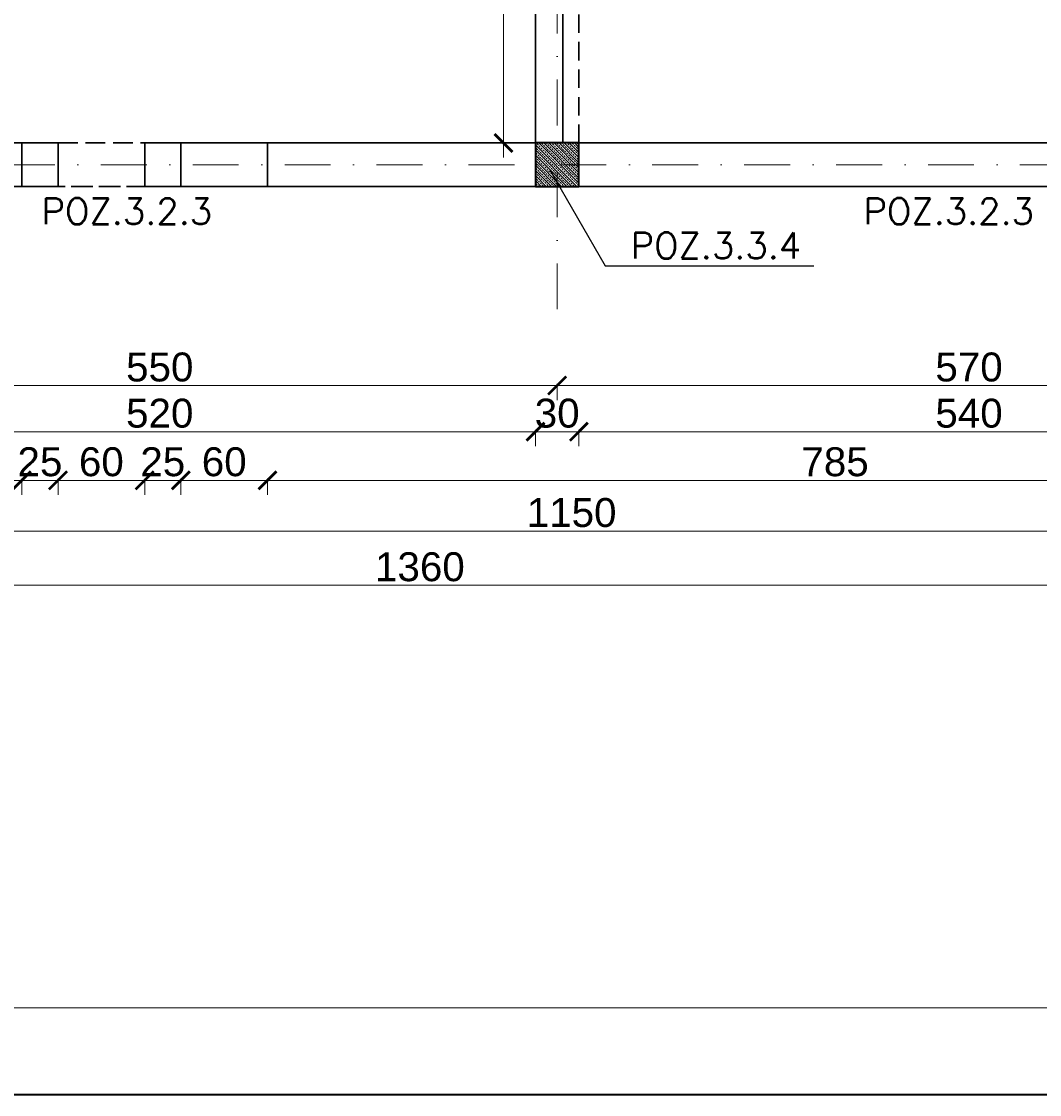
# Model space of a CAD drawing. Extents: x -19 to 9300416, y -12 to 10688993.
# Tile 82 of 106: x 4607567 to 4608271, y 5317481 to 5318223. Entities that reach past the tile are written whole.
import ezdxf

# ---------------------------------------------------------------- set-up
doc = ezdxf.new("R2010")
doc.units = 0
doc.header["$MEASUREMENT"] = 0
doc.linetypes.add('DASHDOT', pattern=[25.4, 12.7, -6.35, 0, -6.35])
doc.linetypes.add('DASHED', pattern=[19.05, 12.7, -6.35])
for name, color, linetype, lineweight in [('hatch', 253, 'Continuous', 0), ('k', 7, 'Continuous', 13), ('K-BELKI', 5, 'DASHED', 30), ('K-OPISY', 252, 'Continuous', 15), ('K-OPISY @ 10', 252, 'Continuous', 15), ('K-SCIANY CIENKI', 163, 'Continuous', 30), ('K-SCIANY GRUBY', 195, 'Continuous', 40), ('K-WIDOK', 45, 'Continuous', 20), ('K-WYMIARY', 7, 'Continuous', 15), ('Osie', 175, 'DASHDOT', 9)]:
    doc.layers.add(name, color=color, linetype=linetype, lineweight=lineweight)
doc.layers.add('NIEDRUK', color=230, linetype='Continuous', lineweight=40, plot=False)
doc.styles.add('Arial Narrow 20', font='arial.ttf', dxfattribs={"height": 20})
doc.styles.add('Opis', font='simplex.shx')
doc.styles.add('Simplex', font='simplex.shx')
doc.dimstyles.new('1do100 ok', dxfattribs={"dimscale": 0.5, "dimtxt": 12, "dimasz": 25, "dimexe": 20, "dimexo": 0, "dimgap": 5, "dimtad": 1, "dimdec": 0, "dimzin": 9, "dimtxsty": 'Arial Narrow 20', "dimblk": 'ARCHTICK', "dimcen": 3, "dimdle": 20, "dimclrd": 256, "dimclre": 256, "dimclrt": 256, "dimadec": 0, "dimazin": 2, "dimtfac": 1, "dimtdec": 0, "dimtix": 1, "dimtmove": 2, "dimatfit": 3, "dimldrblk": 'NONE', "dimfxl": 0, "dimtvp": 1, "dimtolj": 1, "dimtzin": 0, "dimlwd": 5, "dimlwe": 5, "dimarcsym": 0})
doc.dimstyles.new('1do50', dxfattribs={"dimscale": 5, "dimtxt": 2.5, "dimasz": 2.5, "dimexe": 2.5, "dimexo": 0.5, "dimgap": 1, "dimtad": 1, "dimdec": 1, "dimrnd": 0.5, "dimzin": 12, "dimdsep": 46, "dimtxsty": 'Simplex', "dimblk": 'OBLIQUE', "dimcen": 0.5, "dimdle": 2.5, "dimclrd": 256, "dimclre": 256, "dimclrt": 256, "dimadec": 1, "dimazin": 3, "dimtfac": 1, "dimtdec": 1, "dimtix": 1, "dimtmove": 0, "dimatfit": 3, "dimfxl": 0, "dimtolj": 1, "dimtzin": 0, "dimarcsym": 0})

# ---------------------------------------------------------------- blocks, each defined once
blk = doc.blocks.new('_Oblique')
at = {"color": 0, "linetype": 'ByBlock', "lineweight": -2}
blk.add_line((-0.5, -0.5), (0.5, 0.5), dxfattribs=at)
blk = doc.blocks.new('G$C61CBF25F')
at = {"layer": 'Osie', "lineweight": 0, "ltscale": 2.5}
for p, q in [((855, 0), (855, 1880)), ((1525, 100), (204.85, 100))]:
    blk.add_line(p, q, dxfattribs=at)
blk = doc.blocks.new('_ArchTick')
at = {"color": 0, "linetype": 'ByBlock', "const_width": 0.15}
blk.add_lwpolyline([(-0.5, -0.5), (0.5, 0.5)], dxfattribs=at)
blk = doc.blocks.new('*D633')
at = {"layer": 'Defpoints', "color": 0}
for p in [(4608507.35, 5318095.12), (4607937.35, 5318038.46), (4607937.35, 5317970.93)]:
    blk.add_point(p, dxfattribs=at)
at = {"layer": 'K-WYMIARY', "lineweight": 5, "ltscale": 40}
for p, q in [((4608517.35, 5317970.93), (4607927.35, 5317970.93)), ((4607937.35, 5317972.18), (4607937.35, 5317960.93)), ((4608507.35, 5317972.18), (4608507.35, 5317960.93))]:
    blk.add_line(p, q, dxfattribs=at)
at = {"layer": 'K-WYMIARY', "linetype": 'ByBlock', "lineweight": 5, "xscale": 12.5, "yscale": 12.5, "zscale": 12.5, "rotation": 180}
blk.add_blockref('_ArchTick', (4607937.35, 5317970.93), dxfattribs=at)
at = {"layer": 'K-WYMIARY', "linetype": 'ByBlock', "lineweight": 5, "xscale": 12.5, "yscale": 12.5, "zscale": 12.5}
blk.add_blockref('_ArchTick', (4608507.35, 5317970.93), dxfattribs=at)
at = {"layer": 'K-WYMIARY', "lineweight": 0, "ltscale": 40, "insert": (4608222.35, 5317983.64), "char_height": 20, "attachment_point": 5, "style": 'Arial Narrow 20'}
blk.add_mtext('\\A1;570', dxfattribs=at)
blk = doc.blocks.new('_None')
blk = doc.blocks.new('*D634')
at = {"layer": 'Defpoints', "color": 0}
for p in [(4607937.35, 5318038.46), (4607387.35, 5318023.72), (4607387.35, 5317970.93)]:
    blk.add_point(p, dxfattribs=at)
at = {"layer": 'K-WYMIARY', "lineweight": 5, "ltscale": 40}
for p, q in [((4607947.35, 5317970.93), (4607377.35, 5317970.93)), ((4607387.35, 5317972.18), (4607387.35, 5317960.93)), ((4607937.35, 5317972.18), (4607937.35, 5317960.93))]:
    blk.add_line(p, q, dxfattribs=at)
at = {"layer": 'K-WYMIARY', "linetype": 'ByBlock', "lineweight": 5, "xscale": 12.5, "yscale": 12.5, "zscale": 12.5, "rotation": 180}
blk.add_blockref('_ArchTick', (4607387.35, 5317970.93), dxfattribs=at)
at = {"layer": 'K-WYMIARY', "linetype": 'ByBlock', "lineweight": 5, "xscale": 12.5, "yscale": 12.5, "zscale": 12.5}
blk.add_blockref('_ArchTick', (4607937.35, 5317970.93), dxfattribs=at)
at = {"layer": 'K-WYMIARY', "lineweight": 0, "ltscale": 40, "insert": (4607662.35, 5317983.64), "char_height": 20, "attachment_point": 5, "style": 'Arial Narrow 20'}
blk.add_mtext('\\A1;550', dxfattribs=at)
blk = doc.blocks.new('*D640')
at = {"layer": 'Defpoints', "color": 0}
for p in [(4607402.35, 5318108.72), (4607922.35, 5318108.72), (4607922.35, 5317938.99)]:
    blk.add_point(p, dxfattribs=at)
at = {"layer": 'K-WYMIARY', "lineweight": 5, "ltscale": 40}
for p, q in [((4607392.35, 5317938.99), (4607932.35, 5317938.99)), ((4607402.35, 5317940.24), (4607402.35, 5317928.99)), ((4607922.35, 5317940.24), (4607922.35, 5317928.99))]:
    blk.add_line(p, q, dxfattribs=at)
at = {"layer": 'K-WYMIARY', "linetype": 'ByBlock', "lineweight": 5, "xscale": 12.5, "yscale": 12.5, "zscale": 12.5, "rotation": 180}
blk.add_blockref('_ArchTick', (4607402.35, 5317938.99), dxfattribs=at)
at = {"layer": 'K-WYMIARY', "linetype": 'ByBlock', "lineweight": 5, "xscale": 12.5, "yscale": 12.5, "zscale": 12.5}
blk.add_blockref('_ArchTick', (4607922.35, 5317938.99), dxfattribs=at)
at = {"layer": 'K-WYMIARY', "lineweight": 0, "ltscale": 40, "insert": (4607662.35, 5317951.7), "char_height": 20, "attachment_point": 5, "style": 'Arial Narrow 20'}
blk.add_mtext('\\A1;520', dxfattribs=at)
blk = doc.blocks.new('*D641')
at = {"layer": 'Defpoints', "color": 0}
for p in [(4607922.35, 5318108.72), (4607952.35, 5318108.72), (4607952.35, 5317938.99)]:
    blk.add_point(p, dxfattribs=at)
at = {"layer": 'K-WYMIARY', "lineweight": 5, "ltscale": 40}
for p, q in [((4607922.35, 5317938.99), (4607909.85, 5317938.99)), ((4607912.35, 5317938.99), (4607962.35, 5317938.99)), ((4607922.35, 5317940.24), (4607922.35, 5317928.99)), ((4607952.35, 5317940.24), (4607952.35, 5317928.99)), ((4607952.35, 5317938.99), (4607964.85, 5317938.99))]:
    blk.add_line(p, q, dxfattribs=at)
at = {"layer": 'K-WYMIARY', "linetype": 'ByBlock', "lineweight": 5, "xscale": 12.5, "yscale": 12.5, "zscale": 12.5}
blk.add_blockref('_ArchTick', (4607922.35, 5317938.99), dxfattribs=at)
at = {"layer": 'K-WYMIARY', "linetype": 'ByBlock', "lineweight": 5, "xscale": 12.5, "yscale": 12.5, "zscale": 12.5, "rotation": 180}
blk.add_blockref('_ArchTick', (4607952.35, 5317938.99), dxfattribs=at)
at = {"layer": 'K-WYMIARY', "lineweight": 0, "ltscale": 40, "insert": (4607937.35, 5317951.71), "char_height": 20, "attachment_point": 5, "style": 'Arial Narrow 20'}
blk.add_mtext('\\A1;30', dxfattribs=at)
blk = doc.blocks.new('*D642')
at = {"layer": 'Defpoints', "color": 0}
for p in [(4607952.35, 5318108.72), (4608492.35, 5318108.72), (4608492.35, 5317938.99)]:
    blk.add_point(p, dxfattribs=at)
at = {"layer": 'K-WYMIARY', "lineweight": 5, "ltscale": 40}
for p, q in [((4607942.35, 5317938.99), (4608502.35, 5317938.99)), ((4607952.35, 5317940.24), (4607952.35, 5317928.99)), ((4608492.35, 5317940.24), (4608492.35, 5317928.99))]:
    blk.add_line(p, q, dxfattribs=at)
at = {"layer": 'K-WYMIARY', "linetype": 'ByBlock', "lineweight": 5, "xscale": 12.5, "yscale": 12.5, "zscale": 12.5, "rotation": 180}
blk.add_blockref('_ArchTick', (4607952.35, 5317938.99), dxfattribs=at)
at = {"layer": 'K-WYMIARY', "linetype": 'ByBlock', "lineweight": 5, "xscale": 12.5, "yscale": 12.5, "zscale": 12.5}
blk.add_blockref('_ArchTick', (4608492.35, 5317938.99), dxfattribs=at)
at = {"layer": 'K-WYMIARY', "lineweight": 0, "ltscale": 40, "insert": (4608222.35, 5317951.7), "char_height": 20, "attachment_point": 5, "style": 'Arial Narrow 20'}
blk.add_mtext('\\A1;540', dxfattribs=at)
blk = doc.blocks.new('*D644')
at = {"layer": 'Defpoints', "color": 0}
for p in [(4607736.94, 5318108.72), (4608522.35, 5318108.72), (4607736.94, 5317905.38)]:
    blk.add_point(p, dxfattribs=at)
at = {"layer": 'K-WYMIARY', "lineweight": 5, "ltscale": 40}
for p, q in [((4607736.94, 5317906.63), (4607736.94, 5317895.38)), ((4608522.35, 5317906.63), (4608522.35, 5317895.38)), ((4608532.35, 5317905.38), (4607726.94, 5317905.38))]:
    blk.add_line(p, q, dxfattribs=at)
at = {"layer": 'K-WYMIARY', "linetype": 'ByBlock', "lineweight": 5, "xscale": 12.5, "yscale": 12.5, "zscale": 12.5, "rotation": 180}
blk.add_blockref('_ArchTick', (4607736.94, 5317905.38), dxfattribs=at)
at = {"layer": 'K-WYMIARY', "linetype": 'ByBlock', "lineweight": 5, "xscale": 12.5, "yscale": 12.5, "zscale": 12.5}
blk.add_blockref('_ArchTick', (4608522.35, 5317905.38), dxfattribs=at)
at = {"layer": 'K-WYMIARY', "lineweight": 0, "ltscale": 40, "insert": (4608129.65, 5317918.1), "char_height": 20, "attachment_point": 5, "style": 'Arial Narrow 20'}
blk.add_mtext('\\A1;785', dxfattribs=at)
blk = doc.blocks.new('*D645')
at = {"layer": 'Defpoints', "color": 0}
for p in [(4607676.94, 5318108.72), (4607736.94, 5318108.72), (4607676.94, 5317905.38)]:
    blk.add_point(p, dxfattribs=at)
at = {"layer": 'K-WYMIARY', "lineweight": 5, "ltscale": 40}
for p, q in [((4607676.94, 5317906.63), (4607676.94, 5317895.38)), ((4607736.94, 5317906.63), (4607736.94, 5317895.38)), ((4607746.94, 5317905.38), (4607666.94, 5317905.38))]:
    blk.add_line(p, q, dxfattribs=at)
at = {"layer": 'K-WYMIARY', "linetype": 'ByBlock', "lineweight": 5, "xscale": 12.5, "yscale": 12.5, "zscale": 12.5, "rotation": 180}
blk.add_blockref('_ArchTick', (4607676.94, 5317905.38), dxfattribs=at)
at = {"layer": 'K-WYMIARY', "linetype": 'ByBlock', "lineweight": 5, "xscale": 12.5, "yscale": 12.5, "zscale": 12.5}
blk.add_blockref('_ArchTick', (4607736.94, 5317905.38), dxfattribs=at)
at = {"layer": 'K-WYMIARY', "lineweight": 0, "ltscale": 40, "insert": (4607706.94, 5317918.1), "char_height": 20, "attachment_point": 5, "style": 'Arial Narrow 20'}
blk.add_mtext('\\A1;60', dxfattribs=at)
blk = doc.blocks.new('*D646')
at = {"layer": 'Defpoints', "color": 0}
for p in [(4607651.94, 5318108.72), (4607676.94, 5318108.72), (4607651.94, 5317905.38)]:
    blk.add_point(p, dxfattribs=at)
at = {"layer": 'K-WYMIARY', "lineweight": 5, "ltscale": 40}
for p, q in [((4607651.94, 5317906.63), (4607651.94, 5317895.38)), ((4607676.94, 5317906.63), (4607676.94, 5317895.38)), ((4607651.94, 5317905.38), (4607639.44, 5317905.38)), ((4607686.94, 5317905.38), (4607641.94, 5317905.38)), ((4607676.94, 5317905.38), (4607689.44, 5317905.38))]:
    blk.add_line(p, q, dxfattribs=at)
at = {"layer": 'K-WYMIARY', "linetype": 'ByBlock', "lineweight": 5, "xscale": 12.5, "yscale": 12.5, "zscale": 12.5}
blk.add_blockref('_ArchTick', (4607651.94, 5317905.38), dxfattribs=at)
at = {"layer": 'K-WYMIARY', "linetype": 'ByBlock', "lineweight": 5, "xscale": 12.5, "yscale": 12.5, "zscale": 12.5, "rotation": 180}
blk.add_blockref('_ArchTick', (4607676.94, 5317905.38), dxfattribs=at)
at = {"layer": 'K-WYMIARY', "lineweight": 0, "ltscale": 40, "insert": (4607664.44, 5317918.1), "char_height": 20, "attachment_point": 5, "style": 'Arial Narrow 20'}
blk.add_mtext('\\A1;25', dxfattribs=at)
blk = doc.blocks.new('*D647')
at = {"layer": 'Defpoints', "color": 0}
for p in [(4607591.94, 5318108.72), (4607651.94, 5318108.72), (4607591.94, 5317905.38)]:
    blk.add_point(p, dxfattribs=at)
at = {"layer": 'K-WYMIARY', "lineweight": 5, "ltscale": 40}
for p, q in [((4607591.94, 5317906.63), (4607591.94, 5317895.38)), ((4607651.94, 5317906.63), (4607651.94, 5317895.38)), ((4607661.94, 5317905.38), (4607581.94, 5317905.38))]:
    blk.add_line(p, q, dxfattribs=at)
at = {"layer": 'K-WYMIARY', "linetype": 'ByBlock', "lineweight": 5, "xscale": 12.5, "yscale": 12.5, "zscale": 12.5, "rotation": 180}
blk.add_blockref('_ArchTick', (4607591.94, 5317905.38), dxfattribs=at)
at = {"layer": 'K-WYMIARY', "linetype": 'ByBlock', "lineweight": 5, "xscale": 12.5, "yscale": 12.5, "zscale": 12.5}
blk.add_blockref('_ArchTick', (4607651.94, 5317905.38), dxfattribs=at)
at = {"layer": 'K-WYMIARY', "lineweight": 0, "ltscale": 40, "insert": (4607621.94, 5317918.1), "char_height": 20, "attachment_point": 5, "style": 'Arial Narrow 20'}
blk.add_mtext('\\A1;60', dxfattribs=at)
blk = doc.blocks.new('*D648')
at = {"layer": 'Defpoints', "color": 0}
for p in [(4607566.94, 5318108.72), (4607591.94, 5318108.72), (4607566.94, 5317905.38)]:
    blk.add_point(p, dxfattribs=at)
at = {"layer": 'K-WYMIARY', "lineweight": 5, "ltscale": 40}
for p, q in [((4607566.94, 5317906.63), (4607566.94, 5317895.38)), ((4607591.94, 5317906.63), (4607591.94, 5317895.38)), ((4607566.94, 5317905.38), (4607554.44, 5317905.38)), ((4607601.94, 5317905.38), (4607556.94, 5317905.38)), ((4607591.94, 5317905.38), (4607604.44, 5317905.38))]:
    blk.add_line(p, q, dxfattribs=at)
at = {"layer": 'K-WYMIARY', "linetype": 'ByBlock', "lineweight": 5, "xscale": 12.5, "yscale": 12.5, "zscale": 12.5}
blk.add_blockref('_ArchTick', (4607566.94, 5317905.38), dxfattribs=at)
at = {"layer": 'K-WYMIARY', "linetype": 'ByBlock', "lineweight": 5, "xscale": 12.5, "yscale": 12.5, "zscale": 12.5, "rotation": 180}
blk.add_blockref('_ArchTick', (4607591.94, 5317905.38), dxfattribs=at)
at = {"layer": 'K-WYMIARY', "lineweight": 0, "ltscale": 40, "insert": (4607579.44, 5317918.1), "char_height": 20, "attachment_point": 5, "style": 'Arial Narrow 20'}
blk.add_mtext('\\A1;25', dxfattribs=at)
blk = doc.blocks.new('*D649')
at = {"layer": 'Defpoints', "color": 0}
for p in [(4607506.94, 5318108.72), (4607566.94, 5318108.72), (4607506.94, 5317905.38)]:
    blk.add_point(p, dxfattribs=at)
at = {"layer": 'K-WYMIARY', "lineweight": 5, "ltscale": 40}
for p, q in [((4607506.94, 5317906.63), (4607506.94, 5317895.38)), ((4607566.94, 5317906.63), (4607566.94, 5317895.38)), ((4607576.94, 5317905.38), (4607496.94, 5317905.38))]:
    blk.add_line(p, q, dxfattribs=at)
at = {"layer": 'K-WYMIARY', "linetype": 'ByBlock', "lineweight": 5, "xscale": 12.5, "yscale": 12.5, "zscale": 12.5, "rotation": 180}
blk.add_blockref('_ArchTick', (4607506.94, 5317905.38), dxfattribs=at)
at = {"layer": 'K-WYMIARY', "linetype": 'ByBlock', "lineweight": 5, "xscale": 12.5, "yscale": 12.5, "zscale": 12.5}
blk.add_blockref('_ArchTick', (4607566.94, 5317905.38), dxfattribs=at)
at = {"layer": 'K-WYMIARY', "lineweight": 0, "ltscale": 40, "insert": (4607536.94, 5317918.1), "char_height": 20, "attachment_point": 5, "style": 'Arial Narrow 20'}
blk.add_mtext('\\A1;60', dxfattribs=at)
blk = doc.blocks.new('*D655')
at = {"layer": 'Defpoints', "color": 0}
for p in [(4607372.35, 5318108.72), (4608522.35, 5318108.72), (4608522.35, 5317870.27)]:
    blk.add_point(p, dxfattribs=at)
at = {"layer": 'K-WYMIARY', "lineweight": 5, "ltscale": 40}
for p, q in [((4607362.35, 5317870.27), (4608532.35, 5317870.27)), ((4607372.35, 5317871.52), (4607372.35, 5317860.27)), ((4608522.35, 5317871.52), (4608522.35, 5317860.27))]:
    blk.add_line(p, q, dxfattribs=at)
at = {"layer": 'K-WYMIARY', "linetype": 'ByBlock', "lineweight": 5, "xscale": 12.5, "yscale": 12.5, "zscale": 12.5, "rotation": 180}
blk.add_blockref('_ArchTick', (4607372.35, 5317870.27), dxfattribs=at)
at = {"layer": 'K-WYMIARY', "linetype": 'ByBlock', "lineweight": 5, "xscale": 12.5, "yscale": 12.5, "zscale": 12.5}
blk.add_blockref('_ArchTick', (4608522.35, 5317870.27), dxfattribs=at)
at = {"layer": 'K-WYMIARY', "lineweight": 0, "ltscale": 40, "insert": (4607947.35, 5317882.98), "char_height": 20, "attachment_point": 5, "style": 'Arial Narrow 20'}
blk.add_mtext('\\A1;1150', dxfattribs=at)
blk = doc.blocks.new('*D656')
at = {"layer": 'Defpoints', "color": 0}
for p in [(4607162.35, 5318648.72), (4608522.35, 5318108.72), (4607162.35, 5317832.77)]:
    blk.add_point(p, dxfattribs=at)
at = {"layer": 'K-WYMIARY', "lineweight": 5, "ltscale": 40}
for p, q in [((4608532.35, 5317832.77), (4607152.35, 5317832.77)), ((4607162.35, 5317834.02), (4607162.35, 5317822.77)), ((4608522.35, 5317834.02), (4608522.35, 5317822.77))]:
    blk.add_line(p, q, dxfattribs=at)
at = {"layer": 'K-WYMIARY', "linetype": 'ByBlock', "lineweight": 5, "xscale": 12.5, "yscale": 12.5, "zscale": 12.5, "rotation": 180}
blk.add_blockref('_ArchTick', (4607162.35, 5317832.77), dxfattribs=at)
at = {"layer": 'K-WYMIARY', "linetype": 'ByBlock', "lineweight": 5, "xscale": 12.5, "yscale": 12.5, "zscale": 12.5}
blk.add_blockref('_ArchTick', (4608522.35, 5317832.77), dxfattribs=at)
at = {"layer": 'K-WYMIARY', "lineweight": 0, "ltscale": 40, "insert": (4607842.35, 5317845.48), "char_height": 20, "attachment_point": 5, "style": 'Arial Narrow 20'}
blk.add_mtext('\\A1;1360', dxfattribs=at)
blk = doc.blocks.new('*D716')
at = {"layer": 'Defpoints', "color": 0}
for p in [(4607922.35, 5318538.22), (4607900.23, 5318138.72), (4607922.35, 5318138.72)]:
    blk.add_point(p, dxfattribs=at)
at = {"layer": 'k', "lineweight": 5, "ltscale": 40}
for p, q in [((4607900.23, 5318548.22), (4607900.23, 5318128.72)), ((4607901.48, 5318538.22), (4607890.23, 5318538.22)), ((4607901.48, 5318138.72), (4607890.23, 5318138.72))]:
    blk.add_line(p, q, dxfattribs=at)
at = {"layer": 'k', "linetype": 'ByBlock', "lineweight": 5, "xscale": 12.5, "yscale": 12.5, "zscale": 12.5}
for p, rotation in [((4607900.23, 5318538.22), 90), ((4607900.23, 5318138.72), 270)]:
    blk.add_blockref('_ArchTick', p, dxfattribs=dict(at, rotation=rotation))
at = {"layer": 'k', "lineweight": 0, "ltscale": 40, "insert": (4607887.52, 5318338.47), "char_height": 20, "attachment_point": 5, "rotation": 90, "style": 'Arial Narrow 20'}
blk.add_mtext('\\A1;400', dxfattribs=at)

msp = doc.modelspace()

# ---------------------------------------------------------------- linework, layer by layer
at = {"layer": 'hatch', "color": 252}
for points in [[(4605761.95, 5317480.55), (4609961.95, 5317480.55), (4609961.95, 5320450.55), (4605761.95, 5320450.55)], [(4606081.95, 5320390.55), (4609901.95, 5320390.55), (4609901.95, 5317540.55), (4606081.95, 5317540.55)]]:
    msp.add_lwpolyline(points, close=True, dxfattribs=at)
at = {"layer": 'K-BELKI'}
for points in [[(4607922.35, 5318138.72), (4607952.35, 5318138.72), (4607952.35, 5318648.72), (4607922.35, 5318648.72)], [(4607402.35, 5318138.72), (4608492.35, 5318138.72), (4608492.35, 5318108.72), (4607402.35, 5318108.72)], [(4607506.94, 5318138.72), (4607566.94, 5318138.72), (4607566.94, 5318108.72), (4607506.94, 5318108.72)], [(4607591.94, 5318138.72), (4607651.94, 5318138.72), (4607651.94, 5318108.72), (4607591.94, 5318108.72)], [(4607676.94, 5318138.72), (4607736.94, 5318138.72), (4607736.94, 5318108.72), (4607676.94, 5318108.72)]]:
    msp.add_lwpolyline(points, close=True, dxfattribs=at)
at = {"layer": 'K-SCIANY CIENKI'}
for p, q in [((4607922.35, 5318537.87), (4607922.35, 5318138.72)), ((4607941.35, 5318138.72), (4607941.35, 5318537.87)), ((4607591.94, 5318138.72), (4607566.94, 5318138.72)), ((4607566.94, 5318138.72), (4607566.94, 5318108.72)), ((4607591.94, 5318108.72), (4607591.94, 5318138.72)), ((4607676.94, 5318138.72), (4607651.94, 5318138.72)), ((4607651.94, 5318138.72), (4607651.94, 5318108.72)), ((4607676.94, 5318108.72), (4607676.94, 5318138.72)), ((4607922.35, 5318138.72), (4607736.94, 5318138.72)), ((4607736.94, 5318138.72), (4607736.94, 5318108.72)), ((4607922.35, 5318108.72), (4607922.35, 5318138.72)), ((4607922.35, 5318138.72), (4607941.35, 5318138.72)), ((4608492.35, 5318138.72), (4607952.35, 5318138.72)), ((4607952.35, 5318138.72), (4607952.35, 5318108.72)), ((4607566.94, 5318108.72), (4607591.94, 5318108.72)), ((4607651.94, 5318108.72), (4607676.94, 5318108.72)), ((4607736.94, 5318108.72), (4607922.35, 5318108.72)), ((4607952.35, 5318108.72), (4608492.35, 5318108.72))]:
    msp.add_line(p, q, dxfattribs=at)
at = {"layer": 'K-SCIANY GRUBY'}
for p, q in [((4607952.35, 5318138.72), (4607922.35, 5318138.72)), ((4607922.35, 5318138.72), (4607922.35, 5318108.72)), ((4607952.35, 5318108.72), (4607952.35, 5318138.72)), ((4607922.35, 5318108.72), (4607952.35, 5318108.72))]:
    msp.add_line(p, q, dxfattribs=at)
at = {"layer": 'K-WIDOK', "linetype": 'Continuous', "lineweight": 0}
for p, q in [((4607922.35, 5318137.4), (4607951.02, 5318108.73)), ((4607922.79, 5318138.73), (4607923.03, 5318138.5)), ((4607923.47, 5318138.05), (4607924.36, 5318137.17)), ((4607924.56, 5318138.73), (4607952.35, 5318110.94)), ((4607924.8, 5318136.73), (4607925.68, 5318135.84)), ((4607926.57, 5318138.5), (4607927.45, 5318137.61)), ((4607927.89, 5318137.17), (4607928.77, 5318136.29)), ((4607928.1, 5318138.73), (4607952.35, 5318114.48)), ((4607929.86, 5318138.73), (4607930.54, 5318138.05)), ((4607930.98, 5318137.61), (4607931.87, 5318136.73)), ((4607931.63, 5318138.73), (4607952.35, 5318118.01)), ((4607932.31, 5318136.29), (4607933.19, 5318135.4)), ((4607933.4, 5318138.73), (4607933.64, 5318138.5)), ((4607934.08, 5318138.05), (4607934.96, 5318137.17)), ((4607935.17, 5318138.73), (4607952.35, 5318121.55)), ((4607935.4, 5318136.73), (4607936.29, 5318135.84)), ((4607937.17, 5318138.5), (4607938.06, 5318137.61)), ((4607938.5, 5318137.17), (4607939.38, 5318136.29)), ((4607938.7, 5318138.73), (4607952.35, 5318125.08)), ((4607940.47, 5318138.73), (4607941.15, 5318138.05)), ((4607941.59, 5318137.61), (4607942.47, 5318136.73)), ((4607942.24, 5318138.73), (4607952.35, 5318128.62)), ((4607942.92, 5318136.29), (4607943.8, 5318135.4)), ((4607944.01, 5318138.73), (4607944.24, 5318138.5)), ((4607944.68, 5318138.05), (4607945.57, 5318137.17)), ((4607945.77, 5318138.73), (4607952.35, 5318132.15)), ((4607946.01, 5318136.73), (4607946.89, 5318135.84)), ((4607947.78, 5318138.5), (4607948.66, 5318137.61)), ((4607949.1, 5318137.17), (4607949.99, 5318136.29)), ((4607949.31, 5318138.73), (4607952.35, 5318135.69)), ((4607951.08, 5318138.73), (4607951.76, 5318138.05)), ((4607952.2, 5318137.61), (4607952.35, 5318137.46)), ((4607922.35, 5318135.64), (4607922.59, 5318135.4)), ((4607922.35, 5318133.87), (4607947.49, 5318108.73)), ((4607922.35, 5318130.33), (4607943.95, 5318108.73)), ((4607922.35, 5318128.57), (4607923.03, 5318127.89)), ((4607922.59, 5318131.87), (4607923.47, 5318130.98)), ((4607923.03, 5318134.96), (4607923.91, 5318134.08)), ((4607923.91, 5318130.54), (4607924.8, 5318129.66)), ((4607924.36, 5318133.63), (4607925.24, 5318132.75)), ((4607925.24, 5318129.21), (4607926.12, 5318128.33)), ((4607925.68, 5318132.31), (4607926.57, 5318131.42)), ((4607926.12, 5318135.4), (4607927.01, 5318134.52)), ((4607927.01, 5318130.98), (4607927.89, 5318130.1)), ((4607927.45, 5318134.08), (4607928.33, 5318133.19)), ((4607928.33, 5318129.66), (4607929.22, 5318128.77)), ((4607928.77, 5318132.75), (4607929.66, 5318131.87)), ((4607929.22, 5318135.84), (4607930.1, 5318134.96)), ((4607930.1, 5318131.42), (4607930.98, 5318130.54)), ((4607930.54, 5318134.52), (4607931.43, 5318133.63)), ((4607931.43, 5318130.1), (4607932.31, 5318129.21)), ((4607931.87, 5318133.19), (4607932.75, 5318132.31)), ((4607932.75, 5318128.77), (4607933.64, 5318127.89)), ((4607933.19, 5318131.87), (4607934.08, 5318130.98)), ((4607933.64, 5318134.96), (4607934.52, 5318134.08)), ((4607934.52, 5318130.54), (4607935.4, 5318129.66)), ((4607934.96, 5318133.63), (4607935.85, 5318132.75)), ((4607935.85, 5318129.21), (4607936.73, 5318128.33)), ((4607936.29, 5318132.31), (4607937.17, 5318131.42)), ((4607936.73, 5318135.4), (4607937.61, 5318134.52)), ((4607937.61, 5318130.98), (4607938.5, 5318130.1)), ((4607938.06, 5318134.08), (4607938.94, 5318133.19)), ((4607938.94, 5318129.66), (4607939.82, 5318128.77)), ((4607939.38, 5318132.75), (4607940.27, 5318131.87)), ((4607939.82, 5318135.84), (4607940.71, 5318134.96)), ((4607940.71, 5318131.42), (4607941.59, 5318130.54)), ((4607941.15, 5318134.52), (4607942.03, 5318133.63)), ((4607942.03, 5318130.1), (4607942.92, 5318129.21)), ((4607942.47, 5318133.19), (4607943.36, 5318132.31)), ((4607943.36, 5318128.77), (4607944.24, 5318127.89)), ((4607943.8, 5318131.87), (4607944.68, 5318130.98)), ((4607944.24, 5318134.96), (4607945.13, 5318134.08)), ((4607945.13, 5318130.54), (4607946.01, 5318129.66)), ((4607945.57, 5318133.63), (4607946.45, 5318132.75)), ((4607946.45, 5318129.21), (4607947.34, 5318128.33)), ((4607946.89, 5318132.31), (4607947.78, 5318131.42)), ((4607947.34, 5318135.4), (4607948.22, 5318134.52)), ((4607948.22, 5318130.98), (4607949.1, 5318130.1)), ((4607948.66, 5318134.08), (4607949.55, 5318133.19)), ((4607949.55, 5318129.66), (4607950.43, 5318128.77)), ((4607949.99, 5318132.75), (4607950.87, 5318131.87)), ((4607950.43, 5318135.84), (4607951.31, 5318134.96)), ((4607951.31, 5318131.42), (4607952.2, 5318130.54)), ((4607951.76, 5318134.52), (4607952.35, 5318133.92)), ((4607922.35, 5318126.8), (4607940.42, 5318108.73)), ((4607922.35, 5318125.03), (4607922.59, 5318124.8)), ((4607922.35, 5318123.26), (4607936.88, 5318108.73)), ((4607922.59, 5318121.26), (4607923.47, 5318120.38)), ((4607923.03, 5318124.35), (4607923.91, 5318123.47)), ((4607923.47, 5318127.45), (4607924.36, 5318126.56)), ((4607924.36, 5318123.03), (4607925.24, 5318122.14)), ((4607924.8, 5318126.12), (4607925.68, 5318125.24)), ((4607925.68, 5318121.7), (4607926.57, 5318120.82)), ((4607926.12, 5318124.8), (4607927.01, 5318123.91)), ((4607926.57, 5318127.89), (4607927.45, 5318127)), ((4607927.45, 5318123.47), (4607928.33, 5318122.59)), ((4607927.89, 5318126.56), (4607928.77, 5318125.68)), ((4607928.77, 5318122.14), (4607929.66, 5318121.26)), ((4607929.22, 5318125.24), (4607930.1, 5318124.35)), ((4607929.66, 5318128.33), (4607930.54, 5318127.45)), ((4607930.54, 5318123.91), (4607931.43, 5318123.03)), ((4607930.98, 5318127), (4607931.87, 5318126.12)), ((4607931.87, 5318122.59), (4607932.75, 5318121.7)), ((4607932.31, 5318125.68), (4607933.19, 5318124.8)), ((4607933.19, 5318121.26), (4607934.08, 5318120.38)), ((4607933.64, 5318124.35), (4607934.52, 5318123.47)), ((4607934.08, 5318127.45), (4607934.96, 5318126.56)), ((4607934.96, 5318123.03), (4607935.85, 5318122.14)), ((4607935.4, 5318126.12), (4607936.29, 5318125.24)), ((4607936.29, 5318121.7), (4607937.17, 5318120.82)), ((4607936.73, 5318124.8), (4607937.61, 5318123.91)), ((4607937.17, 5318127.89), (4607938.06, 5318127)), ((4607938.06, 5318123.47), (4607938.94, 5318122.59)), ((4607938.5, 5318126.56), (4607939.38, 5318125.68)), ((4607939.38, 5318122.14), (4607940.27, 5318121.26)), ((4607939.82, 5318125.24), (4607940.71, 5318124.35)), ((4607940.27, 5318128.33), (4607941.15, 5318127.45)), ((4607941.15, 5318123.91), (4607942.03, 5318123.03)), ((4607941.59, 5318127), (4607942.47, 5318126.12)), ((4607942.47, 5318122.59), (4607943.36, 5318121.7)), ((4607942.92, 5318125.68), (4607943.8, 5318124.8)), ((4607943.8, 5318121.26), (4607944.68, 5318120.38)), ((4607944.24, 5318124.35), (4607945.13, 5318123.47)), ((4607944.68, 5318127.45), (4607945.57, 5318126.56)), ((4607945.57, 5318123.03), (4607946.45, 5318122.14)), ((4607946.01, 5318126.12), (4607946.89, 5318125.24)), ((4607946.89, 5318121.7), (4607947.78, 5318120.82)), ((4607947.34, 5318124.8), (4607948.22, 5318123.91)), ((4607947.78, 5318127.89), (4607948.66, 5318127)), ((4607948.66, 5318123.47), (4607949.55, 5318122.59)), ((4607949.1, 5318126.56), (4607949.99, 5318125.68)), ((4607949.99, 5318122.14), (4607950.87, 5318121.26)), ((4607950.43, 5318125.24), (4607951.31, 5318124.35)), ((4607950.87, 5318128.33), (4607951.76, 5318127.45)), ((4607951.76, 5318123.91), (4607952.35, 5318123.31)), ((4607952.2, 5318127), (4607952.35, 5318126.85)), ((4607922.35, 5318119.73), (4607933.35, 5318108.73)), ((4607922.35, 5318117.96), (4607923.03, 5318117.28)), ((4607922.35, 5318116.19), (4607929.81, 5318108.73)), ((4607922.35, 5318114.42), (4607922.59, 5318114.19)), ((4607923.03, 5318113.75), (4607923.91, 5318112.86)), ((4607923.47, 5318116.84), (4607924.36, 5318115.96)), ((4607923.91, 5318119.93), (4607924.8, 5318119.05)), ((4607924.8, 5318115.51), (4607925.68, 5318114.63)), ((4607925.24, 5318118.61), (4607926.12, 5318117.72)), ((4607926.12, 5318114.19), (4607927.01, 5318113.3)), ((4607926.57, 5318117.28), (4607927.45, 5318116.4)), ((4607927.01, 5318120.38), (4607927.89, 5318119.49)), ((4607927.89, 5318115.96), (4607928.77, 5318115.07)), ((4607928.33, 5318119.05), (4607929.22, 5318118.17)), ((4607929.22, 5318114.63), (4607930.1, 5318113.75)), ((4607929.66, 5318117.72), (4607930.54, 5318116.84)), ((4607930.1, 5318120.82), (4607930.98, 5318119.93)), ((4607930.98, 5318116.4), (4607931.87, 5318115.51)), ((4607931.43, 5318119.49), (4607932.31, 5318118.61)), ((4607932.31, 5318115.07), (4607933.19, 5318114.19)), ((4607932.75, 5318118.17), (4607933.64, 5318117.28)), ((4607933.64, 5318113.75), (4607934.52, 5318112.86)), ((4607934.08, 5318116.84), (4607934.96, 5318115.96)), ((4607934.52, 5318119.93), (4607935.4, 5318119.05)), ((4607935.4, 5318115.51), (4607936.29, 5318114.63)), ((4607935.85, 5318118.61), (4607936.73, 5318117.72)), ((4607936.73, 5318114.19), (4607937.61, 5318113.3)), ((4607937.17, 5318117.28), (4607938.06, 5318116.4)), ((4607937.61, 5318120.38), (4607938.5, 5318119.49)), ((4607938.5, 5318115.96), (4607939.38, 5318115.07)), ((4607938.94, 5318119.05), (4607939.82, 5318118.17)), ((4607939.82, 5318114.63), (4607940.71, 5318113.75)), ((4607940.27, 5318117.72), (4607941.15, 5318116.84)), ((4607940.71, 5318120.82), (4607941.59, 5318119.93)), ((4607941.59, 5318116.4), (4607942.47, 5318115.51)), ((4607942.03, 5318119.49), (4607942.92, 5318118.61)), ((4607942.92, 5318115.07), (4607943.8, 5318114.19)), ((4607943.36, 5318118.17), (4607944.24, 5318117.28)), ((4607944.24, 5318113.75), (4607945.13, 5318112.86)), ((4607944.68, 5318116.84), (4607945.57, 5318115.96)), ((4607945.13, 5318119.93), (4607946.01, 5318119.05)), ((4607946.01, 5318115.51), (4607946.89, 5318114.63)), ((4607946.45, 5318118.61), (4607947.34, 5318117.72)), ((4607947.34, 5318114.19), (4607948.22, 5318113.3)), ((4607947.78, 5318117.28), (4607948.66, 5318116.4)), ((4607948.22, 5318120.38), (4607949.1, 5318119.49)), ((4607949.1, 5318115.96), (4607949.99, 5318115.07)), ((4607949.55, 5318119.05), (4607950.43, 5318118.17)), ((4607950.43, 5318114.63), (4607951.31, 5318113.75)), ((4607950.87, 5318117.72), (4607951.76, 5318116.84)), ((4607951.31, 5318120.82), (4607952.2, 5318119.93)), ((4607952.2, 5318116.4), (4607952.35, 5318116.24)), ((4607922.35, 5318112.66), (4607926.28, 5318108.73)), ((4607922.35, 5318109.12), (4607922.74, 5318108.73)), ((4607922.59, 5318110.65), (4607923.47, 5318109.77)), ((4607923.91, 5318109.33), (4607924.51, 5318108.73)), ((4607924.36, 5318112.42), (4607925.24, 5318111.54)), ((4607925.68, 5318111.09), (4607926.57, 5318110.21)), ((4607927.01, 5318109.77), (4607927.89, 5318108.89)), ((4607927.45, 5318112.86), (4607928.33, 5318111.98)), ((4607928.77, 5318111.54), (4607929.66, 5318110.65)), ((4607930.1, 5318110.21), (4607930.98, 5318109.33)), ((4607930.54, 5318113.3), (4607931.43, 5318112.42)), ((4607931.43, 5318108.89), (4607931.58, 5318108.73)), ((4607931.87, 5318111.98), (4607932.75, 5318111.09)), ((4607933.19, 5318110.65), (4607934.08, 5318109.77)), ((4607934.52, 5318109.33), (4607935.11, 5318108.73)), ((4607934.96, 5318112.42), (4607935.85, 5318111.54)), ((4607936.29, 5318111.09), (4607937.17, 5318110.21)), ((4607937.61, 5318109.77), (4607938.5, 5318108.89)), ((4607938.06, 5318112.86), (4607938.94, 5318111.98)), ((4607939.38, 5318111.54), (4607940.27, 5318110.65)), ((4607940.71, 5318110.21), (4607941.59, 5318109.33)), ((4607941.15, 5318113.3), (4607942.03, 5318112.42)), ((4607942.03, 5318108.89), (4607942.19, 5318108.73)), ((4607942.47, 5318111.98), (4607943.36, 5318111.09)), ((4607943.8, 5318110.65), (4607944.68, 5318109.77)), ((4607945.13, 5318109.33), (4607945.72, 5318108.73)), ((4607945.57, 5318112.42), (4607946.45, 5318111.54)), ((4607946.89, 5318111.09), (4607947.78, 5318110.21)), ((4607948.22, 5318109.77), (4607949.1, 5318108.89)), ((4607948.66, 5318112.86), (4607949.55, 5318111.98)), ((4607949.99, 5318111.54), (4607950.87, 5318110.65)), ((4607951.31, 5318110.21), (4607952.2, 5318109.33)), ((4607951.76, 5318113.3), (4607952.35, 5318112.71))]:
    msp.add_line(p, q, dxfattribs=at)
at = {"layer": 'NIEDRUK', "color": 252}
msp.add_lwpolyline([(4605761.95, 5317480.55), (4609961.95, 5317480.55), (4609961.95, 5320450.55), (4605761.95, 5320450.55)], close=True, dxfattribs=at)

# ---------------------------------------------------------------- block references
at = {"lineweight": 0, "ltscale": 40}
msp.add_blockref('G$C61CBF25F', (4607082.35, 5318023.72), dxfattribs=at)

# ---------------------------------------------------------------- texts
at = {"layer": 'K-OPISY', "insert": (4607988.16, 5318058.73), "char_height": 18, "attachment_point": 7, "style": 'Simplex'}
msp.add_mtext('{\\C0;POZ.3.3.4}', dxfattribs=at)
at = {"layer": 'K-OPISY @ 10', "char_height": 18, "width": 427.8745, "attachment_point": 1, "rotation": 0, "style": 'Opis'}
for insert in [(4607580.54, 5318100.51), (4608149.29, 5318100.51)]:
    msp.add_mtext('{\\C0;POZ.3.2.3}', dxfattribs=dict(at, insert=insert))

# ---------------------------------------------------------------- dimensions: what is measured, and where the dimension line sits
at = {"layer": 'k', "lineweight": 0, "ltscale": 40}
dim = msp.add_linear_dim(base=(4607900.2290982, 5318138.71694943), p1=(4607922.35259926, 5318538.21694943), p2=(4607922.35259926, 5318138.71694943), angle=90, dimstyle='1do100 ok', override={"dimfxl": 2.5}, dxfattribs=at)
dim.commit()
dim.dimension.update_dxf_attribs({"geometry": '*D716', "text_midpoint": (4607887.51763845, 5318338.46694943)})
at = {"layer": 'K-WYMIARY', "lineweight": 0, "ltscale": 40}
for base, p1, p2, picture, middle in [((4607162.35, 5317832.77), (4608522.35, 5318108.72), (4607162.35, 5318648.72), '*D656', (4607842.35, 5317845.48)), ((4608522.35, 5317870.27), (4607372.35, 5318108.72), (4608522.35, 5318108.72), '*D655', (4607947.35, 5317882.98)), ((4607922.35, 5317938.99), (4607402.35, 5318108.72), (4607922.35, 5318108.72), '*D640', (4607662.35, 5317951.7)), ((4607506.94, 5317905.38), (4607566.94, 5318108.72), (4607506.94, 5318108.72), '*D649', (4607536.94, 5317918.1)), ((4607566.94, 5317905.38), (4607591.94, 5318108.72), (4607566.94, 5318108.72), '*D648', (4607579.44, 5317918.1)), ((4607591.94, 5317905.38), (4607651.94, 5318108.72), (4607591.94, 5318108.72), '*D647', (4607621.94, 5317918.1)), ((4607651.94, 5317905.38), (4607676.94, 5318108.72), (4607651.94, 5318108.72), '*D646', (4607664.44, 5317918.1)), ((4607676.94, 5317905.38), (4607736.94, 5318108.72), (4607676.94, 5318108.72), '*D645', (4607706.94, 5317918.1)), ((4607736.94, 5317905.38), (4608522.35, 5318108.72), (4607736.94, 5318108.72), '*D644', (4608129.65, 5317918.1)), ((4607952.35, 5317938.99), (4607922.35, 5318108.72), (4607952.35, 5318108.72), '*D641', (4607937.35, 5317951.71)), ((4608492.35, 5317938.99), (4607952.35, 5318108.72), (4608492.35, 5318108.72), '*D642', (4608222.35, 5317951.7)), ((4607937.35, 5317970.93), (4608507.35, 5318095.12), (4607937.35, 5318038.46), '*D633', (4608222.35, 5317983.64)), ((4607387.35, 5317970.93), (4607937.35, 5318038.46), (4607387.35, 5318023.72), '*D634', (4607662.35, 5317983.64))]:
    dim = msp.add_linear_dim(base=base, p1=p1, p2=p2, dimstyle='1do100 ok', override={"dimfxl": 2.5}, dxfattribs=at)
    dim.commit()
    dim.dimension.update_dxf_attribs({"geometry": picture, "text_midpoint": middle})

# ---------------------------------------------------------------- leaders
at = {"layer": 'K-OPISY', "annotation_type": 0, "has_hookline": 1, "hookline_direction": 0, "text_width": 126.86}
msp.add_leader([(4607932.33, 5318120.24), (4607970.66, 5318053.73), (4607983.16, 5318053.73)], dimstyle='1do50', override={"dimgap": 1, "dimtad": 1}, dxfattribs=at)

doc.saveas('drawing.dxf')
